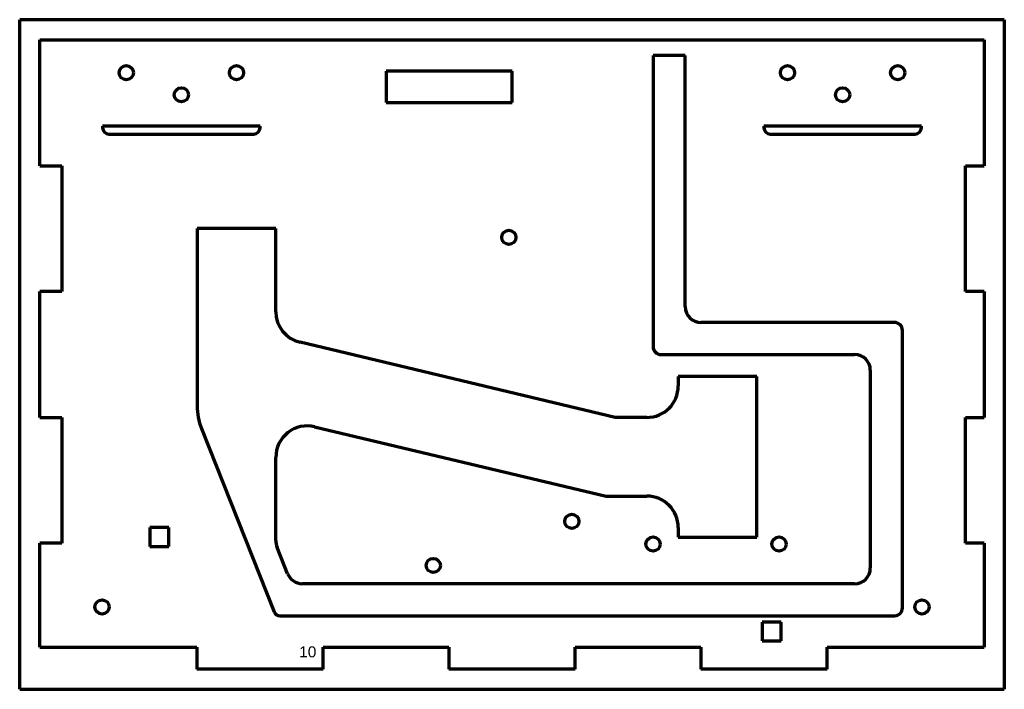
# Model space of a CAD drawing. Header units: millimetres. Extents: x 52 to 365, y 40 to 252.
import ezdxf

# ---------------------------------------------------------------- set-up
doc = ezdxf.new("R2010")
doc.units = ezdxf.units.MM
doc.layers.add('1', color=7, linetype='Continuous', true_color=0xffffff)
doc.styles.add('Arial', font='Arial')

msp = doc.modelspace()

# ---------------------------------------------------------------- linework, layer by layer
at = {"layer": '1', "color": 8, "linetype": 'Continuous', "lineweight": 70}
for p, q in [((52.344855, 39.702854), (52.344855, 252.402854)), ((365.044855, 252.402854), (52.344855, 252.402854)), ((365.044855, 252.402854), (365.044855, 39.702854)), ((52.344855, 39.702854), (365.044855, 39.702854))]:
    msp.add_line(p, q, dxfattribs=at)
at = {"layer": '1', "color": 175, "linetype": 'Continuous', "lineweight": 70}
for p, q in [((58.694855, 246.052854), (358.694855, 246.052854)), ((58.694855, 206.002854), (58.694855, 246.052854)), ((358.694855, 246.052854), (358.694855, 206.002854)), ((253.494855, 241.052854), (253.494855, 148.552854)), ((263.694855, 241.052854), (253.494855, 241.052854)), ((263.694855, 161.252854), (263.694855, 241.052854)), ((168.694855, 236.052854), (168.694855, 226.052854)), ((208.694855, 236.052854), (168.694855, 236.052854)), ((208.694855, 226.052854), (208.694855, 236.052854)), ((168.694855, 226.052854), (208.694855, 226.052854)), ((78.694855, 218.552854), (78.694855, 218.052854)), ((128.694855, 218.552854), (78.694855, 218.552854)), ((80.694855, 216.052854), (126.694855, 216.052854)), ((128.694855, 218.052854), (128.694855, 218.552854)), ((288.694855, 218.552854), (288.694855, 218.052854)), ((338.694855, 218.552854), (288.694855, 218.552854)), ((290.694855, 216.052854), (336.694855, 216.052854)), ((338.694855, 218.052854), (338.694855, 218.552854)), ((58.694855, 206.002854), (65.694855, 206.002854)), ((65.694855, 206.002854), (65.694855, 166.102854)), ((352.694855, 166.102854), (352.694855, 206.002854)), ((352.694855, 206.002854), (358.694855, 206.002854)), ((108.694855, 186.052854), (108.694855, 129.876096)), ((133.694855, 186.052854), (108.694855, 186.052854)), ((133.694855, 159.649694), (133.694855, 186.052854)), ((65.694855, 166.102854), (58.694855, 166.102854)), ((58.694855, 126.002854), (58.694855, 166.102854)), ((358.694855, 166.102854), (352.694855, 166.102854)), ((358.694855, 166.102854), (358.694855, 126.002854)), ((330.194855, 156.252854), (268.694855, 156.252854)), ((332.694855, 65.552854), (332.694855, 153.752854)), ((241.494855, 126.052854), (141.375746, 149.922324)), ((255.994855, 146.052854), (317.494855, 146.052854)), ((322.494855, 141.052854), (322.494855, 78.252854)), ((261.494855, 139.052854), (261.494855, 136.052854)), ((286.494855, 139.052854), (261.494855, 139.052854)), ((286.494855, 88.052854), (286.494855, 139.052854)), ((58.694855, 126.002854), (65.694855, 126.002854)), ((65.694855, 126.002854), (65.694855, 86.102854)), ((251.494855, 126.052854), (241.494855, 126.052854)), ((352.694855, 86.102854), (352.694855, 126.002854)), ((352.694855, 126.002854), (358.694855, 126.002854)), ((110.105041, 122.499186), (133.193939, 64.315163)), ((146.013965, 123.115846), (238.555906, 101.052854)), ((133.694855, 86.999826), (133.694855, 113.388476)), ((238.555906, 101.052854), (251.494855, 101.052854)), ((93.694855, 91.052854), (93.694855, 85.052854)), ((99.694855, 91.052854), (93.694855, 91.052854)), ((99.694855, 85.052854), (99.694855, 91.052854)), ((261.494855, 91.052854), (261.494855, 88.052854)), ((261.494855, 88.052854), (286.494855, 88.052854)), ((65.694855, 86.102854), (58.694855, 86.102854)), ((58.694855, 53.052854), (58.694855, 86.102854)), ((93.694855, 85.052854), (99.694855, 85.052854)), ((137.442565, 76.408626), (134.117911, 84.786753)), ((358.694855, 86.102854), (352.694855, 86.102854)), ((358.694855, 86.102854), (358.694855, 53.052854)), ((317.494855, 73.252854), (142.090018, 73.252854)), ((135.05292, 63.052854), (330.194855, 63.052854)), ((288.194855, 61.052854), (288.194855, 55.052854)), ((294.194855, 61.052854), (288.194855, 61.052854)), ((294.194855, 55.052854), (294.194855, 61.052854)), ((288.194855, 55.052854), (294.194855, 55.052854)), ((58.694855, 53.052854), (108.644855, 53.052854)), ((108.644855, 53.052854), (108.644855, 46.052854)), ((148.744855, 46.052854), (148.744855, 53.052854)), ((148.744855, 53.052854), (188.644855, 53.052854)), ((188.644855, 53.052854), (188.644855, 46.052854)), ((228.744855, 46.052854), (228.744855, 53.052854)), ((228.744855, 53.052854), (268.644855, 53.052854)), ((268.644855, 53.052854), (268.644855, 46.052854)), ((308.744855, 46.052854), (308.744855, 53.052854)), ((308.744855, 53.052854), (358.694855, 53.052854)), ((148.744855, 46.052854), (108.644855, 46.052854)), ((228.744855, 46.052854), (188.644855, 46.052854)), ((308.744855, 46.052854), (268.644855, 46.052854))]:
    msp.add_line(p, q, dxfattribs=at)
for centre in [(86.194855, 235.552854), (121.194855, 235.552854), (296.194855, 235.552854), (331.194855, 235.552854), (103.694855, 228.552854), (313.694855, 228.552854), (207.694855, 183.24583), (227.694855, 93.052854), (253.494855, 85.852854), (293.494855, 85.852854), (183.694855, 79.052854), (78.494855, 65.852854), (338.894855, 65.852854)]:
    msp.add_circle(centre, 2.25, dxfattribs=at)
for centre, radius, start, end in [((80.694855, 218.052854), 2, 180, 270), ((126.694855, 218.052854), 2, 270, 0), ((290.694855, 218.052854), 2, 180, 270), ((336.694855, 218.052854), 2, 270, 0), ((143.694855, 159.649694), 10, 180, 256.590397), ((268.694855, 161.252854), 5, 180, 270), ((330.194855, 153.752854), 2.5, 0, 90), ((255.994855, 148.552854), 2.5, 180, 270), ((317.494855, 141.052854), 5, 0, 90), ((251.494855, 136.052854), 10, 270, 0), ((128.694855, 129.876096), 20, 180, 201.644435), ((143.694855, 113.388476), 10, 76.590397, 180), ((251.494855, 91.052854), 10, 0, 90), ((139.694855, 86.999826), 6, 180, 201.644435), ((317.494855, 78.252854), 5, 270, 0), ((142.090018, 78.252854), 5, 201.644435, 270), ((135.05292, 65.052854), 2, 201.644435, 270), ((330.194855, 65.552854), 2.5, 270, 0)]:
    msp.add_arc(centre, radius, start, end, dxfattribs=at)

# ---------------------------------------------------------------- texts
at = {"layer": '1', "color": 18, "linetype": 'Continuous', "lineweight": 13, "insert": (141.115745, 43.69332), "char_height": 3.5, "attachment_point": 7, "line_spacing_factor": 1.047437, "style": 'Arial'}
msp.add_mtext('\\fArial|b0|i0;\\W1.0000;10\\P ', dxfattribs=at)

doc.saveas('drawing.dxf')
